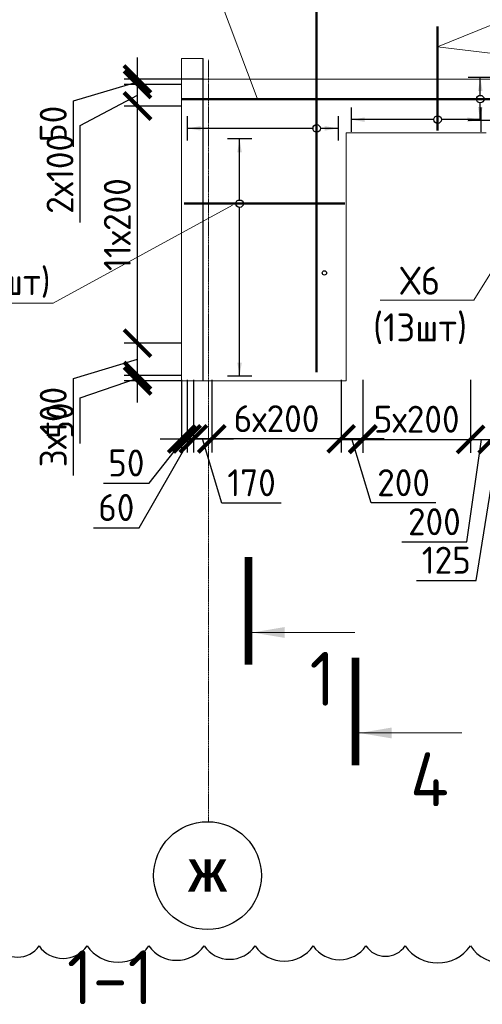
# Model space of a CAD drawing. Header units: millimetres. Extents: x 247266 to 730847, y -636031 to 10052.
# Tile 228 of 256: x 532257 to 536548, y -179055 to -169921. Entities that reach past the tile are written whole.
import ezdxf
from ezdxf import colors
from ezdxf.entities.mleader import LeaderData, LeaderLine
from ezdxf.math import Vec2, Vec3

# ---------------------------------------------------------------- set-up
doc = ezdxf.new("R2010")
doc.units = ezdxf.units.MM
doc.set_wipeout_variables(frame=1)
for name, pattern in [('______5', [1100, 800, -100, 100, -100]), ('________', [0]), ('HIDDEN2', [4.7625, 3.175, -1.5875]), ('осевая', [50.8, 31.75, -6.35, 6.35, -6.35])]:
    doc.linetypes.add(name, pattern=pattern)
for name, color, linetype, lineweight in [('Standard', 7, 'Continuous', 25), ('АрмСтер', 7, 'Continuous', 50), ('Оси', 7, '______5', 18), ('подоснова', 7, 'Continuous', 5), ('Узлы', 7, 'Continuous', 0)]:
    doc.layers.add(name, color=color, linetype=linetype, lineweight=lineweight)
doc.layers.add('Исправления', color=1, linetype='Continuous')
doc.layers.add('РАЗМЕРЫ', color=7, linetype='Continuous')
doc.styles.add('Century Gothic', font='GOTHIC.TTF')
doc.styles.add('GOST-2.304_Type-B', font='GOST_Common.ttf')
doc.dimstyles.new('СПДС', dxfattribs={"dimscale": 100, "dimtxt": 2.5, "dimasz": 2.5, "dimexe": 1.25, "dimexo": 0, "dimtad": 1, "dimdec": 0, "dimtxsty": 'GOST-2.304_Type-B', "dimblk": 'ARCHTICK', "dimcen": 2.5, "dimdle": 2, "dimadec": 0, "dimazin": 2, "dimtfac": 0.75, "dimtdec": 0, "dimtmove": 1, "dimatfit": 3, "dimfxl": 1, "dimtolj": 1, "dimarcsym": 1})

# ---------------------------------------------------------------- blocks, each defined once
blk = doc.blocks.new('NSY101')
at = {"color": 0, "linetype": 'ByBlock', "lineweight": -2}
blk.add_circle((0, 0), 50, dxfattribs=at)
blk = doc.blocks.new('*U3256')
at = {"layer": 'РАЗМЕРЫ'}
for p, q in [((112.5, 800), (-112.5, 800)), ((112.5, -400), (-112.5, -400))]:
    blk.add_line(p, q, dxfattribs=at)
at = {"layer": 'РАЗМЕРЫ', "ltscale": 15}
blk.add_line((0, -400), (0, 800), dxfattribs=at)
at = {"layer": 'РАЗМЕРЫ'}
for points in [[(0, 800), (20.9, 674.8), (-20.9, 674.8)], [(0, -400), (20.9, -274.8), (-20.9, -274.8)]]:
    blk.add_solid(points, dxfattribs=at)
at = {"linetype": 'Continuous', "lineweight": 0}
blk.add_wipeout([(35, 0), (28.3, 20.6), (10.8, 33.3), (-10.8, 33.3), (-28.3, 20.6), (-35, 0), (-28.3, -20.6), (-10.8, -33.3), (10.8, -33.3), (28.3, -20.6)], dxfattribs=at)
at = {"color": 0, "linetype": 'ByBlock', "lineweight": -2, "ltscale": 100}
blk.add_line((-100.2, 0), (864.8, 0), dxfattribs=at)
at = {"layer": 'РАЗМЕРЫ'}
blk.add_circle((0, 0), 35, dxfattribs=at)
blk = doc.blocks.new('*U3053')
at = {"layer": 'РАЗМЕРЫ'}
for p, q in [((112.5, 1200), (-112.5, 1200)), ((112.5, -200), (-112.5, -200))]:
    blk.add_line(p, q, dxfattribs=at)
at = {"layer": 'РАЗМЕРЫ', "ltscale": 15}
blk.add_line((0, -200), (0, 1200), dxfattribs=at)
at = {"layer": 'РАЗМЕРЫ'}
for points in [[(0, 1200), (20.9, 1074.8), (-20.9, 1074.8)], [(0, -200), (20.9, -74.8), (-20.9, -74.8)]]:
    blk.add_solid(points, dxfattribs=at)
at = {"linetype": 'Continuous', "lineweight": 0}
blk.add_wipeout([(35, 0), (28.3, 20.6), (10.8, 33.3), (-10.8, 33.3), (-28.3, 20.6), (-35, 0), (-28.3, -20.6), (-10.8, -33.3), (10.8, -33.3), (28.3, -20.6)], dxfattribs=at)
at = {"color": 0, "linetype": 'ByBlock', "lineweight": -2, "ltscale": 100}
blk.add_line((-2263.2, 0), (1446.8, 0), dxfattribs=at)
at = {"layer": 'РАЗМЕРЫ'}
blk.add_circle((0, 0), 35, dxfattribs=at)
blk = doc.blocks.new('*U3049')
at = {"layer": 'РАЗМЕРЫ'}
for p, q in [((112.5, 200), (-112.5, 200)), ((112.5, -200), (-112.5, -200))]:
    blk.add_line(p, q, dxfattribs=at)
at = {"layer": 'РАЗМЕРЫ', "ltscale": 15}
blk.add_line((0, -200), (0, 200), dxfattribs=at)
at = {"layer": 'РАЗМЕРЫ'}
for points in [[(0, 200), (20.9, 74.8), (-20.9, 74.8)], [(0, -200), (20.9, -74.8), (-20.9, -74.8)]]:
    blk.add_solid(points, dxfattribs=at)
at = {"linetype": 'Continuous', "lineweight": 0}
blk.add_wipeout([(35, 0), (28.3, 20.6), (10.8, 33.3), (-10.8, 33.3), (-28.3, 20.6), (-35, 0), (-28.3, -20.6), (-10.8, -33.3), (10.8, -33.3), (28.3, -20.6)], dxfattribs=at)
at = {"color": 0, "linetype": 'ByBlock', "lineweight": -2, "ltscale": 100}
blk.add_line((-2766.8, 0), (4143.2, 0), dxfattribs=at)
at = {"layer": 'РАЗМЕРЫ'}
blk.add_circle((0, 0), 35, dxfattribs=at)
blk = doc.blocks.new('*U3047')
at = {"layer": 'РАЗМЕРЫ'}
for p, q in [((112.5, 600), (-112.5, 600)), ((112.5, -1600), (-112.5, -1600))]:
    blk.add_line(p, q, dxfattribs=at)
at = {"layer": 'РАЗМЕРЫ', "ltscale": 15}
blk.add_line((0, -1600), (0, 600), dxfattribs=at)
at = {"layer": 'РАЗМЕРЫ'}
for points in [[(0, 600), (20.9, 474.8), (-20.9, 474.8)], [(0, -1600), (20.9, -1474.8), (-20.9, -1474.8)]]:
    blk.add_solid(points, dxfattribs=at)
at = {"linetype": 'Continuous', "lineweight": 0}
blk.add_wipeout([(35, 0), (28.3, 20.6), (10.8, 33.3), (-10.8, 33.3), (-28.3, 20.6), (-35, 0), (-28.3, -20.6), (-10.8, -33.3), (10.8, -33.3), (28.3, -20.6)], dxfattribs=at)
at = {"color": 0, "linetype": 'ByBlock', "lineweight": -2, "ltscale": 100}
blk.add_line((-513.4, 0), (976.6, 0), dxfattribs=at)
at = {"layer": 'РАЗМЕРЫ'}
blk.add_circle((0, 0), 35, dxfattribs=at)
blk = doc.blocks.new('_None')
blk = doc.blocks.new('_ArchTick')
at = {"color": 0, "linetype": 'ByBlock', "const_width": 0.15}
blk.add_lwpolyline([(-0.5, -0.5), (0.5, 0.5)], dxfattribs=at)
blk = doc.blocks.new('*D3314')
at = {"layer": 'DEFPOINTS', "color": 0, "ltscale": 100}
for p in [(533350.3, -173221.6), (533759.5, -173221.6), (533759.5, -173271.6)]:
    blk.add_point(p, dxfattribs=at)
at = {"layer": 'РАЗМЕРЫ', "color": 0, "lineweight": -2}
for p, q in [((533350.3, -173471.6), (533350.3, -173021.6)), ((532819, -173428), (533350.3, -173246.6)), ((533759.5, -173221.6), (533225.3, -173221.6)), ((533759.5, -173271.6), (533225.3, -173271.6)), ((532819, -173853.3), (532819, -173428))]:
    blk.add_line(p, q, dxfattribs=at)
at = {"layer": 'РАЗМЕРЫ', "color": 0, "lineweight": -2, "ltscale": 100, "xscale": 250, "yscale": 250, "zscale": 250}
for p, rotation in [((533350.3, -173221.6), 270), ((533350.3, -173271.6), 90)]:
    blk.add_blockref('_ArchTick', p, dxfattribs=dict(at, rotation=rotation))
at = {"layer": 'РАЗМЕРЫ', "color": 0, "ltscale": 100, "insert": (532631.4, -173640.6), "char_height": 250, "attachment_point": 5, "rotation": 90, "style": 'GOST-2.304_Type-B'}
blk.add_mtext('\\A1;50', dxfattribs=at)
blk = doc.blocks.new('*D3263')
at = {"layer": 'DEFPOINTS', "color": 0, "ltscale": 100}
for p in [(533350.3, -172921.6), (533759.5, -172921.6), (533759.5, -173221.6)]:
    blk.add_point(p, dxfattribs=at)
at = {"layer": 'РАЗМЕРЫ', "color": 0, "lineweight": -2}
for p, q in [((533350.3, -173421.6), (533350.3, -172721.6)), ((533759.5, -172921.6), (533225.3, -172921.6)), ((532756.1, -173249.9), (533350.3, -173071.6)), ((532756.1, -174150.6), (532756.1, -173249.9)), ((533759.5, -173221.6), (533225.3, -173221.6))]:
    blk.add_line(p, q, dxfattribs=at)
at = {"layer": 'РАЗМЕРЫ', "color": 0, "lineweight": -2, "ltscale": 100, "xscale": 250, "yscale": 250, "zscale": 250}
for p, rotation in [((533350.3, -172921.6), 90), ((533350.3, -173221.6), 270)]:
    blk.add_blockref('_ArchTick', p, dxfattribs=dict(at, rotation=rotation))
at = {"layer": 'РАЗМЕРЫ', "color": 0, "ltscale": 100, "insert": (532568.5, -173700.2), "char_height": 250, "attachment_point": 5, "rotation": 90, "style": 'GOST-2.304_Type-B'}
blk.add_mtext('\\A1;3х100', dxfattribs=at)
blk = doc.blocks.new('*D3264')
at = {"layer": 'DEFPOINTS', "color": 0, "ltscale": 100}
for p in [(533350.3, -170721.6), (533759.5, -170721.6), (533759.5, -172921.6)]:
    blk.add_point(p, dxfattribs=at)
at = {"layer": 'РАЗМЕРЫ', "color": 0, "lineweight": -2}
for p, q in [((533350.3, -173121.6), (533350.3, -170521.6)), ((533759.5, -170721.6), (533225.3, -170721.6)), ((533759.5, -172921.6), (533225.3, -172921.6))]:
    blk.add_line(p, q, dxfattribs=at)
at = {"layer": 'РАЗМЕРЫ', "color": 0, "lineweight": -2, "ltscale": 100, "xscale": 250, "yscale": 250, "zscale": 250}
for p, rotation in [((533350.3, -170721.6), 90), ((533350.3, -172921.6), 270)]:
    blk.add_blockref('_ArchTick', p, dxfattribs=dict(at, rotation=rotation))
at = {"layer": 'РАЗМЕРЫ', "color": 0, "ltscale": 100, "insert": (533162.6, -171821.6), "char_height": 250, "attachment_point": 5, "rotation": 90, "style": 'GOST-2.304_Type-B'}
blk.add_mtext('\\A1;11х200', dxfattribs=at)
blk = doc.blocks.new('*D3265')
at = {"layer": 'DEFPOINTS', "color": 0, "ltscale": 100}
for p in [(533759.6, -173261.7), (533809.3, -173262), (533809.3, -173809.7)]:
    blk.add_point(p, dxfattribs=at)
at = {"layer": 'РАЗМЕРЫ', "color": 0, "lineweight": -2}
for p, q in [((533759.6, -173261.7), (533759.6, -173934.7)), ((533809.3, -173262), (533809.3, -173934.7)), ((533459, -174220.7), (533784.4, -173809.7)), ((533559.6, -173809.7), (534009.3, -173809.7)), ((533033.7, -174220.7), (533459, -174220.7))]:
    blk.add_line(p, q, dxfattribs=at)
at = {"layer": 'РАЗМЕРЫ', "color": 0, "lineweight": -2, "ltscale": 100, "xscale": 250, "yscale": 250, "zscale": 250}
blk.add_blockref('_ArchTick', (533759.6, -173809.7), dxfattribs=at)
at = {"layer": 'РАЗМЕРЫ', "color": 0, "lineweight": -2, "ltscale": 100, "xscale": 250, "yscale": 250, "zscale": 250, "rotation": 180}
blk.add_blockref('_ArchTick', (533809.3, -173809.7), dxfattribs=at)
at = {"layer": 'РАЗМЕРЫ', "color": 0, "ltscale": 100, "insert": (533246.4, -174033.1), "char_height": 250, "attachment_point": 5, "style": 'GOST-2.304_Type-B'}
blk.add_mtext('\\A1;50', dxfattribs=at)
blk = doc.blocks.new('*D3266')
at = {"layer": 'DEFPOINTS', "color": 0, "ltscale": 100}
for p in [(533809.3, -173262), (533869.4, -173261), (533869.4, -173809.7)]:
    blk.add_point(p, dxfattribs=at)
at = {"layer": 'РАЗМЕРЫ', "color": 0, "lineweight": -2}
for p, q in [((533809.3, -173262), (533809.3, -173934.7)), ((533869.4, -173261), (533869.4, -173934.7)), ((533366, -174633.9), (533839.4, -173809.7)), ((533609.3, -173809.7), (534069.4, -173809.7)), ((532940.7, -174633.9), (533366, -174633.9))]:
    blk.add_line(p, q, dxfattribs=at)
at = {"layer": 'РАЗМЕРЫ', "color": 0, "lineweight": -2, "ltscale": 100, "xscale": 250, "yscale": 250, "zscale": 250}
blk.add_blockref('_ArchTick', (533809.3, -173809.7), dxfattribs=at)
at = {"layer": 'РАЗМЕРЫ', "color": 0, "lineweight": -2, "ltscale": 100, "xscale": 250, "yscale": 250, "zscale": 250, "rotation": 180}
blk.add_blockref('_ArchTick', (533869.4, -173809.7), dxfattribs=at)
at = {"layer": 'РАЗМЕРЫ', "color": 0, "ltscale": 100, "insert": (533153.3, -174446.3), "char_height": 250, "attachment_point": 5, "style": 'GOST-2.304_Type-B'}
blk.add_mtext('\\A1;60', dxfattribs=at)
blk = doc.blocks.new('*D3267')
at = {"layer": 'DEFPOINTS', "color": 0, "ltscale": 100}
for p in [(533869.4, -173261.7), (534039.4, -173261), (534039.4, -173809.7)]:
    blk.add_point(p, dxfattribs=at)
at = {"layer": 'РАЗМЕРЫ', "color": 0, "lineweight": -2}
for p, q in [((533869.4, -173261.7), (533869.4, -173934.7)), ((534039.4, -173261), (534039.4, -173934.7)), ((533669.4, -173809.7), (534239.4, -173809.7)), ((534132.9, -174404.6), (533954.4, -173809.7)), ((534683.3, -174404.6), (534132.9, -174404.6))]:
    blk.add_line(p, q, dxfattribs=at)
at = {"layer": 'РАЗМЕРЫ', "color": 0, "lineweight": -2, "ltscale": 100, "xscale": 250, "yscale": 250, "zscale": 250, "rotation": 180}
blk.add_blockref('_ArchTick', (533869.4, -173809.7), dxfattribs=at)
at = {"layer": 'РАЗМЕРЫ', "color": 0, "lineweight": -2, "ltscale": 100, "xscale": 250, "yscale": 250, "zscale": 250}
blk.add_blockref('_ArchTick', (534039.4, -173809.7), dxfattribs=at)
at = {"layer": 'РАЗМЕРЫ', "color": 0, "ltscale": 100, "insert": (534408.1, -174216.7), "char_height": 250, "attachment_point": 5, "style": 'GOST-2.304_Type-B'}
blk.add_mtext('\\A1;170', dxfattribs=at)
blk = doc.blocks.new('*D3268')
at = {"layer": 'DEFPOINTS', "color": 0, "ltscale": 100}
for p in [(534039.4, -173261.7), (535239.4, -173261), (534039.4, -173809.7)]:
    blk.add_point(p, dxfattribs=at)
at = {"layer": 'РАЗМЕРЫ', "color": 0, "lineweight": -2}
for p, q in [((534039.4, -173261.7), (534039.4, -173934.7)), ((535239.4, -173261), (535239.4, -173934.7)), ((535439.4, -173809.7), (533839.4, -173809.7))]:
    blk.add_line(p, q, dxfattribs=at)
at = {"layer": 'РАЗМЕРЫ', "color": 0, "lineweight": -2, "ltscale": 100, "xscale": 250, "yscale": 250, "zscale": 250, "rotation": 180}
blk.add_blockref('_ArchTick', (534039.4, -173809.7), dxfattribs=at)
at = {"layer": 'РАЗМЕРЫ', "color": 0, "lineweight": -2, "ltscale": 100, "xscale": 250, "yscale": 250, "zscale": 250}
blk.add_blockref('_ArchTick', (535239.4, -173809.7), dxfattribs=at)
at = {"layer": 'РАЗМЕРЫ', "color": 0, "ltscale": 100, "insert": (534639.4, -173622.1), "char_height": 250, "attachment_point": 5, "style": 'GOST-2.304_Type-B'}
blk.add_mtext('\\A1;6х200', dxfattribs=at)
blk = doc.blocks.new('*D3269')
at = {"layer": 'DEFPOINTS', "color": 0, "ltscale": 100}
for p in [(535239.4, -173261.7), (535439.4, -173261), (535239.4, -173809.7)]:
    blk.add_point(p, dxfattribs=at)
at = {"layer": 'РАЗМЕРЫ', "color": 0, "lineweight": -2}
for p, q in [((535239.4, -173261.7), (535239.4, -173934.7)), ((535439.4, -173261), (535439.4, -173934.7)), ((535639.4, -173809.7), (535039.4, -173809.7)), ((535517.7, -174403.8), (535339.4, -173809.7)), ((536118.2, -174403.8), (535517.7, -174403.8))]:
    blk.add_line(p, q, dxfattribs=at)
at = {"layer": 'РАЗМЕРЫ', "color": 0, "lineweight": -2, "ltscale": 100, "xscale": 250, "yscale": 250, "zscale": 250, "rotation": 180}
blk.add_blockref('_ArchTick', (535239.4, -173809.7), dxfattribs=at)
at = {"layer": 'РАЗМЕРЫ', "color": 0, "lineweight": -2, "ltscale": 100, "xscale": 250, "yscale": 250, "zscale": 250}
blk.add_blockref('_ArchTick', (535439.4, -173809.7), dxfattribs=at)
at = {"layer": 'РАЗМЕРЫ', "color": 0, "ltscale": 100, "insert": (535817.9, -174216.2), "char_height": 250, "attachment_point": 5, "style": 'GOST-2.304_Type-B'}
blk.add_mtext('\\A1;200', dxfattribs=at)
blk = doc.blocks.new('*D3270')
at = {"layer": 'DEFPOINTS', "color": 0, "ltscale": 100}
for p in [(535439.4, -173261), (536439.4, -173261), (536439.4, -173814.7)]:
    blk.add_point(p, dxfattribs=at)
at = {"layer": 'РАЗМЕРЫ', "color": 0, "lineweight": -2}
for p, q in [((535439.4, -173261), (535439.4, -173939.7)), ((536439.4, -173261), (536439.4, -173939.7)), ((535239.4, -173814.7), (536639.4, -173814.7))]:
    blk.add_line(p, q, dxfattribs=at)
at = {"layer": 'РАЗМЕРЫ', "color": 0, "lineweight": -2, "ltscale": 100, "xscale": 250, "yscale": 250, "zscale": 250, "rotation": 180}
blk.add_blockref('_ArchTick', (535439.4, -173814.7), dxfattribs=at)
at = {"layer": 'РАЗМЕРЫ', "color": 0, "lineweight": -2, "ltscale": 100, "xscale": 250, "yscale": 250, "zscale": 250}
blk.add_blockref('_ArchTick', (536439.4, -173814.7), dxfattribs=at)
at = {"layer": 'РАЗМЕРЫ', "color": 0, "ltscale": 100, "insert": (535939.4, -173627), "char_height": 250, "attachment_point": 5, "style": 'GOST-2.304_Type-B'}
blk.add_mtext('\\A1;5х200', dxfattribs=at)
blk = doc.blocks.new('*D3271')
at = {"layer": 'DEFPOINTS', "color": 0, "ltscale": 100}
for p in [(536439.4, -173261), (536639.4, -173261), (536639.4, -173814.7)]:
    blk.add_point(p, dxfattribs=at)
at = {"layer": 'РАЗМЕРЫ', "color": 0, "lineweight": -2}
for p, q in [((536439.4, -173261), (536439.4, -173939.7)), ((536639.4, -173261), (536639.4, -173939.7)), ((536239.4, -173814.7), (536839.4, -173814.7)), ((536403.8, -174765.7), (536539.4, -173814.7)), ((535803.3, -174765.7), (536403.8, -174765.7))]:
    blk.add_line(p, q, dxfattribs=at)
at = {"layer": 'РАЗМЕРЫ', "color": 0, "lineweight": -2, "ltscale": 100, "xscale": 250, "yscale": 250, "zscale": 250, "rotation": 180}
blk.add_blockref('_ArchTick', (536439.4, -173814.7), dxfattribs=at)
at = {"layer": 'РАЗМЕРЫ', "color": 0, "lineweight": -2, "ltscale": 100, "xscale": 250, "yscale": 250, "zscale": 250}
blk.add_blockref('_ArchTick', (536639.4, -173814.7), dxfattribs=at)
at = {"layer": 'РАЗМЕРЫ', "color": 0, "ltscale": 100, "insert": (536103.6, -174578), "char_height": 250, "attachment_point": 5, "style": 'GOST-2.304_Type-B'}
blk.add_mtext('\\A1;200', dxfattribs=at)
blk = doc.blocks.new('*D3272')
at = {"layer": 'DEFPOINTS', "color": 0, "ltscale": 100}
for p in [(536639.4, -173261), (536763.1, -173261.4), (536763.1, -173814.7)]:
    blk.add_point(p, dxfattribs=at)
at = {"layer": 'РАЗМЕРЫ', "color": 0, "lineweight": -2}
for p, q in [((536639.4, -173261), (536639.4, -173939.7)), ((536763.1, -173261.4), (536763.1, -173939.7)), ((536439.4, -173814.7), (536963.1, -173814.7)), ((536489.7, -175122.8), (536701.3, -173814.7)), ((535939.2, -175122.8), (536489.7, -175122.8))]:
    blk.add_line(p, q, dxfattribs=at)
at = {"layer": 'РАЗМЕРЫ', "color": 0, "lineweight": -2, "ltscale": 100, "xscale": 250, "yscale": 250, "zscale": 250}
blk.add_blockref('_ArchTick', (536639.4, -173814.7), dxfattribs=at)
at = {"layer": 'РАЗМЕРЫ', "color": 0, "lineweight": -2, "ltscale": 100, "xscale": 250, "yscale": 250, "zscale": 250, "rotation": 180}
blk.add_blockref('_ArchTick', (536763.1, -173814.7), dxfattribs=at)
at = {"layer": 'РАЗМЕРЫ', "color": 0, "ltscale": 100, "insert": (536214.4, -174935.1), "char_height": 250, "attachment_point": 5, "style": 'GOST-2.304_Type-B'}
blk.add_mtext('\\A1;125', dxfattribs=at)
blk = doc.blocks.new('*D3287')
at = {"layer": 'DEFPOINTS', "color": 0, "ltscale": 100}
for p in [(533350.3, -170521.6), (533759.5, -170521.6), (533759.5, -170721.6)]:
    blk.add_point(p, dxfattribs=at)
at = {"layer": 'РАЗМЕРЫ', "color": 0, "lineweight": -2}
for p, q in [((533350.3, -170921.6), (533350.3, -170321.6)), ((533759.5, -170521.6), (533225.3, -170521.6)), ((532819, -170900.8), (533350.3, -170621.6)), ((533759.5, -170721.6), (533225.3, -170721.6)), ((532819, -171801.6), (532819, -170900.8))]:
    blk.add_line(p, q, dxfattribs=at)
at = {"layer": 'РАЗМЕРЫ', "color": 0, "lineweight": -2, "ltscale": 100, "xscale": 250, "yscale": 250, "zscale": 250}
for p, rotation in [((533350.3, -170521.6), 90), ((533350.3, -170721.6), 270)]:
    blk.add_blockref('_ArchTick', p, dxfattribs=dict(at, rotation=rotation))
at = {"layer": 'РАЗМЕРЫ', "color": 0, "ltscale": 100, "insert": (532631.4, -171351.2), "char_height": 250, "attachment_point": 5, "rotation": 90, "style": 'GOST-2.304_Type-B'}
blk.add_mtext('\\A1;2х100', dxfattribs=at)
blk = doc.blocks.new('*D3288')
at = {"layer": 'DEFPOINTS', "color": 0, "ltscale": 100}
for p in [(533350.3, -170471.6), (533759.5, -170471.6), (533759.5, -170521.6)]:
    blk.add_point(p, dxfattribs=at)
at = {"layer": 'РАЗМЕРЫ', "color": 0, "lineweight": -2}
for p, q in [((533350.3, -170721.6), (533350.3, -170271.6)), ((532756.1, -170674.9), (533350.3, -170496.6)), ((533759.5, -170471.6), (533225.3, -170471.6)), ((533759.5, -170521.6), (533225.3, -170521.6)), ((532756.1, -171100.2), (532756.1, -170674.9))]:
    blk.add_line(p, q, dxfattribs=at)
at = {"layer": 'РАЗМЕРЫ', "color": 0, "lineweight": -2, "ltscale": 100, "xscale": 250, "yscale": 250, "zscale": 250}
for p, rotation in [((533350.3, -170471.6), 270), ((533350.3, -170521.6), 90)]:
    blk.add_blockref('_ArchTick', p, dxfattribs=dict(at, rotation=rotation))
at = {"layer": 'РАЗМЕРЫ', "color": 0, "ltscale": 100, "insert": (532568.5, -170887.5), "char_height": 250, "attachment_point": 5, "rotation": 90, "style": 'GOST-2.304_Type-B'}
blk.add_mtext('\\A1;50', dxfattribs=at)

msp = doc.modelspace()

# ---------------------------------------------------------------- linework, layer by layer
at = {"linetype": 'HIDDEN2', "transparency": 33554687}
msp.add_line((533959.53, -173271.62), (533959.53, -170279.54), dxfattribs=at)
at = {"layer": 'Standard', "linetype": '________', "lineweight": 0, "transparency": 33554687}
for p, q in [((533759.53, -170279.54), (533759.53, -170479.54)), ((533759.53, -170279.54), (533959.53, -170279.54)), ((533759.53, -170279.54), (533759.53, -173271.62)), ((533959.53, -170279.54), (533959.53, -170479.54)), ((540709.53, -170471.44), (533759.53, -170471.44)), ((535284.06, -170971.62), (535284.06, -173271.62)), ((536584.53, -170971.62), (535284.06, -170971.62)), ((533759.53, -173271.62), (533959.53, -173271.62)), ((535284.06, -173271.62), (533959.53, -173271.62))]:
    msp.add_line(p, q, dxfattribs=at)
at = {"layer": 'Standard', "linetype": 'Continuous', "lineweight": 25, "transparency": 33554687}
msp.add_line((533959.53, -170471.44), (533759.53, -170471.44), dxfattribs=at)
at = {"layer": 'Исправления'}
msp.add_lwpolyline([(532039.49, -178514.19, 0.5205671), (532436.83, -178514.19, 0.5205671), (532882.28, -178514.19, 0.5205671), (533456.42, -178514.19, 0.5205671), (533967.13, -178514.19, 0.5205671), (534441.72, -178514.19, 0.5205671), (534979.68, -178514.19, 0.5205671), (535468.17, -178514.19, 0.5205671), (535832.77, -178514.19, 0.5205671), (536437.15, -178514.19, 0.5205671), (537064.05, -178514.19, 0.5205671), (537526.05, -178514.19, 0.5205671), (537890.44, -178514.19, 0.5205671), (538477.38, -178514.19, 0.5205671), (538982.35, -178514.19, 0.5205671), (539351.7, -178514.19, 0.5205671), (539979.39, -178514.19, 0.5205671), (540323.65, -178514.19, 0.5205671), (540738.56, -178514.19, 0.5205671), (541361.67, -178514.19, 0.5205671), (542022.78, -178514.19, 0.5205671)], format="xyb", dxfattribs=at)
at = {"layer": 'Оси', "linetype": 'осевая', "lineweight": 0, "ltscale": 0.3, "transparency": 33554687}
msp.add_line((534009.53, -177355.23), (534009.53, -170293.94), dxfattribs=at)
at = {"layer": 'РАЗМЕРЫ'}
msp.add_circle((535084.15, -172270.11), 20, dxfattribs=at)
at = {"layer": 'Узлы', "linetype": 'Continuous', "lineweight": 0}
for p, q in [((534415.42, -175605.63, 200), (535365.42, -175605.63, 200)), ((535407.96, -176538, 200), (536357.96, -176538, 200))]:
    msp.add_line(p, q, dxfattribs=at)
at = {"layer": 'Узлы', "linetype": 'Continuous', "lineweight": 0, "const_width": 70, "elevation": 200}
for points in [[(534380.42, -175905.63), (534380.42, -174905.63)], [(535372.96, -176838), (535372.96, -175838)]]:
    msp.add_lwpolyline(points, dxfattribs=at)
at = {"layer": 'Узлы', "linetype": 'Continuous', "lineweight": 0}
for points in [[(534415.42, -175605.63, 200), (534715.87, -175655.91, 200), (534715.87, -175555.35, 200)], [(535407.96, -176538, 200), (535708.41, -176588.27, 200), (535708.41, -176487.72, 200)]]:
    msp.add_solid(points, dxfattribs=at)

# ---------------------------------------------------------------- block references
at = {"layer": 'Оси', "linetype": 'Continuous', "lineweight": 25, "transparency": 33554687, "xscale": 9.999999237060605, "yscale": 9.999999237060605, "zscale": 9.999999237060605, "rotation": 90.00000000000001}
msp.add_blockref('NSY101', (533999.42, -177860.98), dxfattribs=at)

# ---------------------------------------------------------------- texts
at = {"layer": 'Оси', "linetype": 'Continuous', "lineweight": 25, "transparency": 33554687, "insert": (533999.42, -177860.98), "char_height": 300, "width": 540, "attachment_point": 5, "style": 'Century Gothic'}
msp.add_mtext('\\A1;{\\fCentury Gothic|i0|b1;\\H300.000000;\\W1.000000;\\C16;Ж}\\P', dxfattribs=at)
at = {"layer": 'РАЗМЕРЫ', "insert": (533096.62, -178805.13), "char_height": 500, "attachment_point": 5, "style": 'GOST-2.304_Type-B'}
msp.add_mtext_dynamic_manual_height_columns('1-1', width=3941.2128, gutter_width=625, heights=[0], dxfattribs=at)
at = {"layer": 'Узлы', "linetype": 'Continuous', "lineweight": 0, "char_height": 500, "attachment_point": 5, "style": 'GOST-2.304_Type-B'}
for s, insert in [('1', (535065.42, -176035.63, 200)), ('4', (536057.96, -176968, 200))]:
    msp.add_mtext_dynamic_manual_height_columns(s, width=723.8798, gutter_width=25, heights=[0], dxfattribs=dict(at, insert=insert))

# ---------------------------------------------------------------- dimensions: what is measured, and where the dimension line sits
at = {"layer": 'РАЗМЕРЫ'}
dim = msp.add_linear_dim(base=(536639.44, -173814.67), p1=(536439.44, -173261.04), p2=(536639.44, -173261.04), dimstyle='СПДС', dxfattribs=at)
dim.commit()
dim.dimension.update_dxf_attribs({"geometry": '*D3271', "text_midpoint": (536341.32, -174765.67), "dimtype": 160})
dim = msp.add_linear_dim(base=(536763.1, -173814.67), p1=(536639.44, -173261.04), p2=(536763.1, -173261.38, 0), dimstyle='СПДС', override={"dimrnd": 5}, dxfattribs=at)
dim.commit()
dim.dimension.update_dxf_attribs({"geometry": '*D3272', "text_midpoint": (536427.16, -175122.77), "dimtype": 160})

# ---------------------------------------------------------------- leaders
at = {"layer": 'подоснова'}
ml = msp.add_multileader_mtext('Standard', dxfattribs=at)
ml.set_content('Х6 (13шт)', color=256, style='GOST-2.304_Type-B')
ml.set_leader_properties(color=256, linetype='ByLayer', lineweight=15)
ml.set_arrow_properties(name='NONE')
ml.build(insert=Vec2(0, 0))
ml.multileader.update_dxf_attribs({"text_left_attachment_type": 6, "text_right_attachment_type": 6, "dogleg_length": 10, "arrow_head_size": 18.72})
ctx = ml.context
ctx.base_point, ctx.char_height, ctx.arrow_head_size, ctx.landing_gap_size, ctx.plane_origin = Vec3(535482.06, -172523.7), 260, 18.72, 20.8, Vec3(534162.44, -168139.25)
ctx.left_attachment, ctx.right_attachment, ctx.text_align_type = 6, 6, 1
notes = []
notes.append((ctx, [(0, (1, 1, 0), (536470.53, -172523.7), (-1, 0), 10.4, [(1, [(536996.66, -171669.94)], 0, [])])]))
ctx.mtext.insert, ctx.mtext.width, ctx.mtext.alignment, ctx.mtext.flow_direction = Vec3(535970.86, -172211.7), 829.2247, 2, 5
for ctx, leaders in notes:
    for number, flags, end, landing, length, lines in leaders:
        leader = LeaderData()
        leader.index, (leader.has_last_leader_line, leader.has_dogleg_vector, leader.attachment_direction) = number, flags
        leader.last_leader_point, leader.dogleg_vector, leader.dogleg_length = Vec3(end), Vec3(landing), length
        for number, points, colour, breaks in lines:
            line = LeaderLine()
            line.index, line.vertices, line.color, line.breaks = number, Vec3.list(points), colors.encode_raw_color(colour), breaks
            leader.lines.append(line)
        ctx.leaders.append(leader)

# ---------------------------------------------------------------- next in the draw order: block references
at = {"layer": 'АрмСтер', "ltscale": 15, "rotation": 90}
for name, p in [('*U3053', (535011.57, -170928.69)), ('*U3256', (536133.17, -170848.13))]:
    msp.add_blockref(name, p, dxfattribs=at)

# ---------------------------------------------------------------- next in the draw order: block references
at = {"layer": 'АрмСтер', "ltscale": 15}
for name, p in [('*U3049', (536529.44, -170656.84)), ('*U3047', (534296.59, -171627.09))]:
    msp.add_blockref(name, p, dxfattribs=at)

# ---------------------------------------------------------------- next in the draw order: leaders
at = {"layer": 'подоснова'}
ml = msp.add_multileader_mtext('Standard', dxfattribs=at)
ml.set_content('2  (2х16шт)', color=256, style='GOST-2.304_Type-B')
ml.set_leader_properties(color=256, linetype='ByLayer', lineweight=15)
ml.set_arrow_properties(name='NONE')
ml.build(insert=Vec2(0, 0))
ml.multileader.update_dxf_attribs({"text_left_attachment_type": 6, "text_right_attachment_type": 6, "dogleg_length": 10, "arrow_head_size": 18})
ctx = ml.context
ctx.base_point, ctx.char_height, ctx.arrow_head_size, ctx.landing_gap_size, ctx.plane_origin = Vec3(538811.62, -169062.26), 250, 18, 20, Vec3(535920.09, -165687.07)
ctx.left_attachment, ctx.right_attachment, ctx.text_align_type = 6, 6, 1
notes = []
notes.append((ctx, [(0, (1, 1, 0), (538800.93, -169087.28), (1, 0), 10, [(0, [(539646.34, -170105.02)], 0, []), (2, [(537708.52, -170357.56), (536133.17, -170173.02)], 0, [])])]))
ctx.mtext.insert, ctx.mtext.alignment, ctx.mtext.flow_direction = Vec3(539629.73, -168762.26), 2, 5
for ctx, leaders in notes:
    for number, flags, end, landing, length, lines in leaders:
        leader = LeaderData()
        leader.index, (leader.has_last_leader_line, leader.has_dogleg_vector, leader.attachment_direction) = number, flags
        leader.last_leader_point, leader.dogleg_vector, leader.dogleg_length = Vec3(end), Vec3(landing), length
        for number, points, colour, breaks in lines:
            line = LeaderLine()
            line.index, line.vertices, line.color, line.breaks = number, Vec3.list(points), colors.encode_raw_color(colour), breaks
            leader.lines.append(line)
        ctx.leaders.append(leader)

# ---------------------------------------------------------------- next in the draw order: dimensions: what is measured, and where the dimension line sits
at = {"layer": 'РАЗМЕРЫ'}
dim = msp.add_linear_dim(base=(533350.27, -170471.62), p1=(533759.53, -170521.62), p2=(533759.53, -170471.62), angle=90, dimstyle='СПДС', dxfattribs=at)
dim.commit()
dim.dimension.update_dxf_attribs({"geometry": '*D3288', "text_midpoint": (532568.52, -170737.36)})
dim = msp.add_linear_dim(base=(533350.27, -170521.62), p1=(533759.53, -170721.62), p2=(533759.53, -170521.62), angle=90, text='2х100', dimstyle='СПДС', dxfattribs=at)
dim.commit()
dim.dimension.update_dxf_attribs({"geometry": '*D3287', "text_midpoint": (532819.02, -170963.34), "dimtype": 160})
for base, p1, p2, text, picture, middle in [((533350.27, -170721.62), (533759.53, -172921.62), (533759.53, -170721.62), '11х200', '*D3264', (533162.65, -171821.62)), ((533350.27, -172921.62), (533759.53, -173221.62), (533759.53, -172921.62), '3х100', '*D3263', (532568.52, -173312.36))]:
    dim = msp.add_linear_dim(base=base, p1=p1, p2=p2, angle=90, text=text, dimstyle='СПДС', dxfattribs=at)
    dim.commit()
    dim.dimension.update_dxf_attribs({"geometry": picture, "text_midpoint": middle})
dim = msp.add_linear_dim(base=(533350.27, -173221.62), p1=(533759.53, -173271.62), p2=(533759.53, -173221.62), angle=90, dimstyle='СПДС', dxfattribs=at)
dim.commit()
dim.dimension.update_dxf_attribs({"geometry": '*D3314', "text_midpoint": (532819.02, -173490.48), "dimtype": 160})
for base, p1, p2, picture, middle in [((533869.44, -173809.7), (533809.3, -173261.95), (533869.44, -173261.04), '*D3266', (533303.49, -174633.93)), ((533809.3, -173809.7), (533759.55, -173261.73), (533809.3, -173261.95), '*D3265', (533396.53, -174220.73))]:
    dim = msp.add_linear_dim(base=base, p1=p1, p2=p2, dimstyle='СПДС', dxfattribs=at)
    dim.commit()
    dim.dimension.update_dxf_attribs({"geometry": picture, "text_midpoint": middle, "dimtype": 160})
for base, p1, p2, picture, middle in [((534039.44, -173809.7), (533869.44, -173261.73), (534039.44, -173261.04), '*D3267', (534195.41, -174216.7)), ((535239.44, -173809.7), (535439.44, -173261.04), (535239.44, -173261.73), '*D3269', (535580.18, -174216.2))]:
    dim = msp.add_linear_dim(base=base, p1=p1, p2=p2, dimstyle='СПДС', dxfattribs=at)
    dim.commit()
    dim.dimension.update_dxf_attribs({"geometry": picture, "text_midpoint": middle})
for base, p1, p2, text, picture, middle in [((534039.44, -173809.7), (535239.44, -173261.04), (534039.44, -173261.73), '6х200', '*D3268', (534639.44, -173622.08)), ((536439.44, -173814.67), (535439.44, -173261.04), (536439.44, -173261.04), '5х200', '*D3270', (535939.44, -173627.04))]:
    dim = msp.add_linear_dim(base=base, p1=p1, p2=p2, text=text, dimstyle='СПДС', dxfattribs=at)
    dim.commit()
    dim.dimension.update_dxf_attribs({"geometry": picture, "text_midpoint": middle})

# ---------------------------------------------------------------- next in the draw order: leaders
at = {"layer": 'подоснова'}
ml = msp.add_multileader_mtext('Standard', dxfattribs=at)
ml.set_content('1  (2х4шт)', color=256, style='GOST-2.304_Type-B')
ml.set_leader_properties(color=256, linetype='ByLayer', lineweight=15)
ml.set_arrow_properties(name='NONE')
ml.build(insert=Vec2(0, 0))
ml.multileader.update_dxf_attribs({"text_left_attachment_type": 6, "text_right_attachment_type": 6, "dogleg_length": 10, "arrow_head_size": 18})
ctx = ml.context
ctx.base_point, ctx.char_height, ctx.arrow_head_size, ctx.landing_gap_size, ctx.plane_origin = Vec3(532537.87, -169497.63), 250, 18, 20, Vec3(529731.3, -166430.58)
ctx.left_attachment, ctx.right_attachment, ctx.text_align_type = 6, 6, 1
notes = []
notes.append((ctx, [(0, (1, 1, 0), (534034.7, -169522.65), (-1, 0), 10, [(0, [(534461.09, -170648.91)], 0, [])])]))
ctx.mtext.insert, ctx.mtext.alignment, ctx.mtext.flow_direction = Vec3(533280.97, -169197.63), 2, 5
ml = msp.add_multileader_mtext('Standard', dxfattribs=at)
ml.set_content('1  (2х13шт)', color=256, style='GOST-2.304_Type-B')
ml.set_leader_properties(color=256, linetype='ByLayer', lineweight=15)
ml.set_arrow_properties(name='NONE')
ml.build(insert=Vec2(0, 0))
ml.multileader.update_dxf_attribs({"text_left_attachment_type": 6, "text_right_attachment_type": 6, "dogleg_length": 10, "arrow_head_size": 18})
ctx = ml.context
ctx.base_point, ctx.char_height, ctx.arrow_head_size, ctx.landing_gap_size, ctx.plane_origin = Vec3(530971.33, -172525.38), 250, 18, 20, Vec3(528179.79, -169150.2)
ctx.left_attachment, ctx.right_attachment, ctx.text_align_type = 6, 6, 1
notes.append((ctx, [(0, (1, 1, 0), (532568.21, -172550.41), (-1, 0), 10, [(0, [(534231.69, -171641.64)], 0, [])])]))
ctx.mtext.insert, ctx.mtext.alignment, ctx.mtext.flow_direction = Vec3(531764.44, -172225.38), 2, 5
for ctx, leaders in notes:
    for number, flags, end, landing, length, lines in leaders:
        leader = LeaderData()
        leader.index, (leader.has_last_leader_line, leader.has_dogleg_vector, leader.attachment_direction) = number, flags
        leader.last_leader_point, leader.dogleg_vector, leader.dogleg_length = Vec3(end), Vec3(landing), length
        for number, points, colour, breaks in lines:
            line = LeaderLine()
            line.index, line.vertices, line.color, line.breaks = number, Vec3.list(points), colors.encode_raw_color(colour), breaks
            leader.lines.append(line)
        ctx.leaders.append(leader)

doc.saveas('drawing.dxf')
